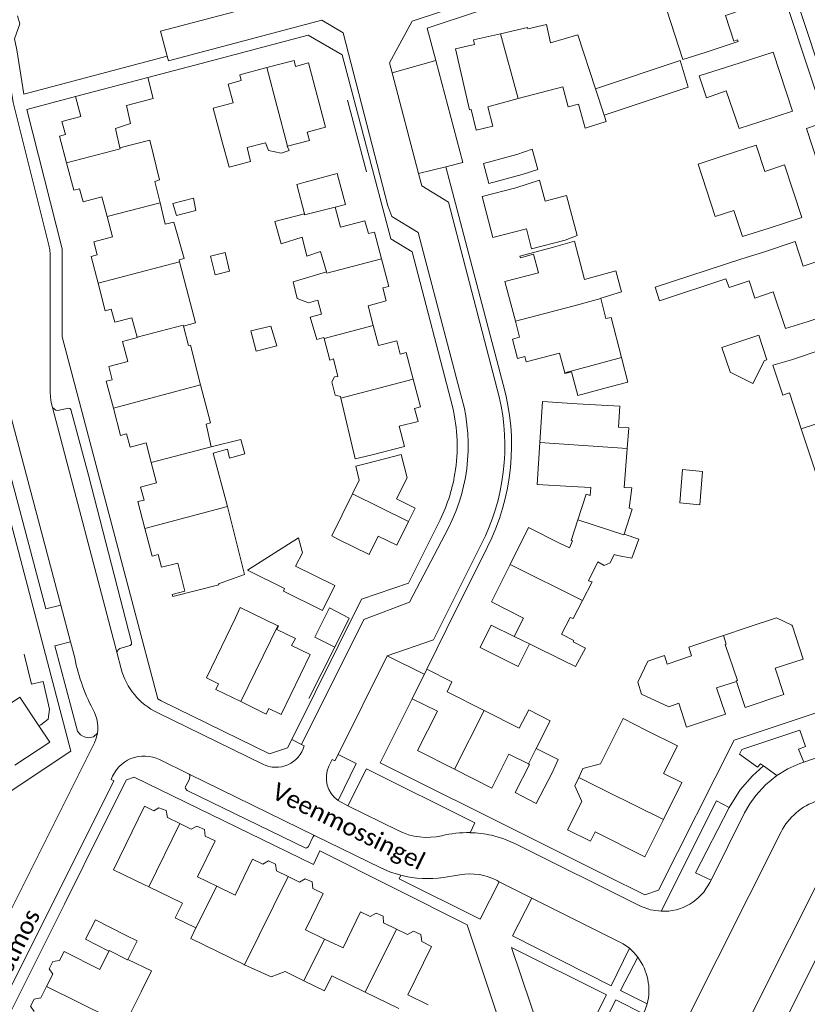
# Model space of a CAD drawing. Extents: x 177628 to 188968, y 384226 to 390673.
# Tile 211 of 256: x 184323 to 184437, y 385885 to 386027. Entities that reach past the tile are written whole.
import ezdxf

# ---------------------------------------------------------------- set-up
doc = ezdxf.new("R2010")
doc.units = 0
for name, color, linetype, lineweight in [('B01_D', 14, 'Continuous', 9), ('B01_F', 14, 'Continuous', 9), ('B01_T', 14, 'Continuous', 9), ('B02_D', 14, 'Continuous', 9), ('B02_F', 14, 'Continuous', 9), ('B02_T', 14, 'Continuous', 9), ('B07_D', 14, 'Continuous', 9), ('B11_S', 14, 'Continuous', 9), ('B14_F', 14, 'Continuous', 9), ('T01_F', 253, 'Continuous', 9), ('T01_T', 253, 'Continuous', 9), ('T03_T', 253, 'Continuous', 9), ('T04_T', 253, 'HAAG', 9), ('T05_F', 253, 'Continuous', 9), ('T05_T', 253, 'Continuous', 9), ('V00_F', 8, 'Continuous', 9), ('V00_T', 8, 'Continuous', 9), ('Z06', 7, 'Continuous', 9)]:
    doc.layers.add(name, color=color, linetype=linetype, lineweight=lineweight)
doc.styles.add('Legend', font='calibri.ttf')
doc.linetypes.add('HAAG', pattern='A,4,-1,[5,TOPOCAD.SHX,S=0.35,R=0,X=-0.35,Y=-0.35],-1', length=6)

msp = doc.modelspace()

# ---------------------------------------------------------------- linework, layer by layer
at = {"layer": 'B01_D', "linetype": 'Continuous'}
for points in [[(184402.014, 385995.027), (184397.176, 385993.765), (184396.416, 385996.68), (184391.576, 385995.418), (184390.032, 386001.339), (184394.87, 386002.6)], [(184434.707, 385977.734), (184439.451, 385979.312), (184440.793, 385975.279), (184444.55, 385976.53), (184446.423, 385970.899), (184442.674, 385969.652)], [(184434.844, 385939.226), (184436.392, 385934.471), (184432.359, 385933.159), (184433.638, 385929.331), (184428.028, 385927.467), (184426.752, 385931.227)], [(184379.901, 385928.744), (184382.013, 385932.985)], [(184382.013, 385932.985), (184385.653, 385931.171)], [(184426.752, 385931.227), (184423.91, 385930.308), (184425.181, 385926.496), (184419.563, 385924.642), (184418.422, 385928.097)], [(184386.034, 385918.53), (184380.684, 385921.235), (184383.565, 385926.931), (184379.901, 385928.744)], [(184396.717, 385919.304), (184393.888, 385920.734), (184391.402, 385915.817), (184386.034, 385918.53)], [(184342.591, 385912.521), (184341.24, 385913.183)], [(184344.544, 385911.564), (184346.324, 385910.691)], [(184346.324, 385910.691), (184347.984, 385909.878)], [(184350.014, 385908.884), (184351.464, 385908.173), (184348.891, 385902.969), (184351.669, 385901.633)], [(184351.669, 385901.633), (184354.322, 385900.358), (184356.851, 385905.54), (184358.324, 385904.822)], [(184360.333, 385903.844), (184362.013, 385903.026)], [(184362.013, 385903.026), (184363.634, 385902.236)], [(184365.583, 385901.286), (184367.074, 385900.56), (184364.516, 385895.31), (184367.264, 385893.996)], [(184367.264, 385893.996), (184369.951, 385892.71), (184372.459, 385897.949), (184373.852, 385897.267)], [(184375.79, 385896.319), (184377.636, 385895.415)], [(184377.636, 385895.415), (184379.24, 385894.63)], [(184381.308, 385893.618), (184382.719, 385892.927), (184379.305, 385885.929), (184382.232, 385884.505)], [(184336.098, 385892.268), (184334.803, 385889.615), (184329.613, 385892.214), (184328.96, 385890.902)], [(184327.985, 385888.942), (184327.09, 385887.144)], [(184327.09, 385887.144), (184326.262, 385885.481)]]:
    msp.add_lwpolyline(points, dxfattribs=at)
at = {"layer": 'B01_F', "linetype": 'Continuous'}
for points in [[(184415.033, 385988.222), (184427.541, 385992.328)], [(184373.961, 385963.939), (184371.696, 385963.418)], [(184405.722, 385959.249), (184405.638, 385958.113)], [(184403.061, 385951.577), (184402.639, 385950.534)], [(184351.941, 385945.364), (184355.696, 385946.695)], [(184354.37, 385940.41), (184355.087, 385941.902), (184360.529, 385939.287)], [(184360.529, 385939.287), (184360.601, 385939.253), (184360.347, 385938.765), (184363.047, 385937.463), (184362.494, 385936.425)], [(184418.422, 385928.097), (184417.003, 385927.55), (184413.063, 385929.41), (184412.508, 385931.143), (184413.983, 385934.162), (184416.363, 385934.972), (184416.762, 385933.749)], [(184403.979, 385917.366), (184404.576, 385918.629), (184407.135, 385919.333)], [(184404.43, 385913.896), (184403.409, 385916.159), (184403.979, 385917.366)], [(184342.591, 385912.521), (184343.332, 385912.979), (184344.393, 385912.573), (184344.544, 385911.564)], [(184347.984, 385909.878), (184348.827, 385910.335), (184349.925, 385909.853), (184350.014, 385908.884)], [(184358.324, 385904.822), (184359.134, 385905.29), (184360.175, 385904.827), (184360.333, 385903.844)], [(184363.634, 385902.236), (184364.454, 385902.72), (184365.457, 385902.276), (184365.583, 385901.286)], [(184373.852, 385897.267), (184374.707, 385897.737), (184375.703, 385897.283), (184375.79, 385896.319)], [(184379.24, 385894.63), (184380.125, 385895.117), (184381.156, 385894.631), (184381.308, 385893.618)]]:
    msp.add_lwpolyline(points, dxfattribs=at)
at = {"layer": 'B01_T', "linetype": 'Continuous'}
for points in [[(184418.398, 386028.821), (184417.011, 386033.016), (184426.414, 386036.146), (184427.738, 386032.168), (184426.875, 386031.881), (184428.013, 386028.464), (184425.167, 386027.517), (184426.4, 386023.812), (184426.913, 386023.983), (184426.998, 386023.726), (184422.254, 386022.148)], [(184422.254, 386022.148), (184419.031, 386021.142), (184416.69, 386028.259), (184418.398, 386028.821)], [(184399.922, 386023.568), (184399.314, 386026.181), (184396.637, 386025.557), (184396.586, 386025.776), (184392.672, 386024.864)], [(184392.672, 386024.864), (184388.784, 386023.959), (184388.934, 386023.314), (184386.165, 386022.669), (184388.219, 386013.848), (184388.453, 386013.903), (184389.147, 386010.922), (184391.586, 386011.49)], [(184399.922, 386023.568), (184403.85, 386024.69), (184406.388, 386016.921)], [(184427.306, 386020.64), (184432.05, 386022.22), (184434.89, 386013.69), (184430.146, 386012.111)], [(184358.913, 386019.974), (184362.845, 386021.014), (184363.076, 386020.141), (184364.957, 386020.638), (184367.411, 386011.361), (184364.732, 386010.652), (184365.059, 386009.415), (184361.927, 386008.625)], [(184430.146, 386012.111), (184427.153, 386011.16), (184425.291, 386016.591), (184422.462, 386015.621), (184421.393, 386018.756), (184427.306, 386020.64)], [(184352.44, 386009.261), (184351.161, 386014.095), (184354.031, 386014.854), (184353.307, 386017.592), (184355.226, 386018.1), (184355.004, 386018.94), (184358.913, 386019.974)], [(184341.714, 386018.533), (184331.29, 386015.786)], [(184342.511, 386015.508), (184341.714, 386018.533)], [(184407.642, 386013.102), (184407.938, 386012.199), (184404.898, 386011.201), (184403.963, 386014.699), (184402.474, 386014.302), (184401.699, 386017.201), (184395.253, 386015.478)], [(184331.29, 386015.786), (184332.049, 386012.906), (184329.313, 386012.185), (184329.814, 386010.286), (184328.949, 386010.058), (184329.963, 386006.209)], [(184395.253, 386015.478), (184390.837, 386014.297), (184391.586, 386011.49)], [(184352.44, 386009.261), (184353.452, 386005.578), (184356.577, 386006.39), (184356.056, 386008.397), (184358.718, 386009.088)], [(184361.927, 386008.625), (184361.879, 386008.613)], [(184424.857, 386007.197), (184429.61, 386008.76), (184430.86, 386004.94), (184433.73, 386005.9), (184436.22, 385998.3), (184431.474, 385996.739)], [(184335.846, 385998.456), (184335.098, 386001.301), (184332.367, 386000.581), (184331.873, 386002.457), (184331.012, 386002.23), (184329.963, 386006.209)], [(184424.857, 386007.197), (184421.219, 386006.004), (184423.717, 385998.432), (184426.371, 385999.321), (184427.639, 385995.534), (184431.474, 385996.739)], [(184398.328, 386003.688), (184394.87, 386002.6)], [(184398.328, 386003.688), (184399.117, 386000.668), (184402.205, 386001.475), (184403.739, 385995.694), (184402.014, 385995.027)], [(184375.498, 385992.333), (184374.47, 385996.2), (184373.6, 385995.98), (184373.08, 385997.84), (184369.562, 385996.905), (184368.792, 385999.805)], [(184334.533, 385988.804), (184333.519, 385992.654), (184334.4, 385992.886), (184333.9, 385994.782), (184336.623, 385995.499), (184335.846, 385998.456)], [(184400.319, 385993.989), (184403.361, 385994.869), (184404.836, 385989.316)], [(184430.512, 385993.249), (184435.27, 385994.81), (184436.42, 385991.26), (184439.3, 385992.21), (184441.74, 385984.8), (184436.985, 385983.24)], [(184394.825, 385983.31), (184393.309, 385989.032), (184398.176, 385990.321), (184397.469, 385992.992), (184395.546, 385992.482), (184395.486, 385992.709), (184400.319, 385993.989)], [(184374.293, 385982.702), (184373.548, 385985.552), (184376.18, 385986.24), (184375.68, 385988.12), (184376.56, 385988.34), (184375.498, 385992.333)], [(184430.512, 385993.249), (184427.541, 385992.328)], [(184428.598, 385989.151), (184429.43, 385986.65), (184432.087, 385987.536), (184433.85, 385982.25), (184436.985, 385983.24)], [(184340.193, 385980.993), (184339.434, 385983.814), (184336.949, 385983.16), (184336.45, 385985.054), (184335.581, 385984.826), (184334.533, 385988.804)], [(184380.079, 385974.934), (184379.06, 385978.8), (184378.2, 385978.56), (184377.69, 385980.46), (184375.057, 385979.776), (184374.293, 385982.702)], [(184401.96, 385975.858), (184401.207, 385978.702), (184396.384, 385977.424), (184396.179, 385978.197), (184395.145, 385977.923), (184394.407, 385980.707), (184395.442, 385980.981), (184394.825, 385983.31)], [(184336.745, 385970.749), (184335.72, 385974.63), (184336.58, 385974.84), (184336.1, 385976.75), (184338.83, 385977.47), (184338.07, 385980.38), (184340.208, 385980.938), (184340.193, 385980.993)], [(184436.133, 385967.743), (184434.415, 385972.938), (184433.457, 385972.621), (184432.029, 385976.939), (184434.707, 385977.734)], [(184373.961, 385963.939), (184378.795, 385965.213), (184378.031, 385968.114), (184380.76, 385968.83), (184380.27, 385970.71), (184381.13, 385970.95), (184380.079, 385974.934)], [(184342.215, 385962.893), (184341.47, 385965.72), (184339.15, 385965.12), (184338.65, 385967.01), (184337.79, 385966.79), (184336.745, 385970.749)], [(184398.364, 385965.765), (184398.75, 385971.69), (184403.739, 385971.365)], [(184409.71, 385967.99), (184409.9, 385971.03), (184403.739, 385971.365)], [(184439.28, 385958.23), (184436.133, 385967.743)], [(184402.959, 385959.395), (184397.97, 385959.72), (184398.364, 385965.765)], [(184379.382, 385954.347), (184380.34, 385956.28), (184377.67, 385957.63), (184379.2, 385960.68), (184378.33, 385964.03), (184373.49, 385962.773)], [(184341.304, 385953.355), (184340.29, 385957.23), (184341.17, 385957.45), (184340.67, 385959.34), (184342.99, 385959.95), (184342.215, 385962.893)], [(184371.294, 385958.353), (184372.28, 385960.34), (184371.754, 385962.371), (184373.49, 385962.773)], [(184405.722, 385959.249), (184402.959, 385959.395)], [(184369.198, 385951.786), (184368.287, 385952.295), (184371.294, 385958.353)], [(184405.638, 385958.113), (184405.06, 385958.3), (184403.859, 385954.591)], [(184410.549, 385952.521), (184411.72, 385956.149), (184411.261, 385956.297)], [(184369.198, 385951.786), (184373.68, 385949.57), (184375, 385952.24), (184377.68, 385950.91), (184379.382, 385954.347)], [(184403.859, 385954.591), (184402.9, 385951.63), (184403.061, 385951.577)], [(184351.941, 385945.364), (184351.999, 385945.199), (184345.33, 385943.49), (184345.26, 385943.78), (184347.09, 385944.28), (184346.05, 385948.34), (184343.72, 385947.73), (184343.21, 385949.6), (184342.35, 385949.36), (184341.304, 385953.355)], [(184394.063, 385948.152), (184396.71, 385953.48), (184401.195, 385951.24)], [(184402.639, 385950.534), (184401.195, 385951.24)], [(184409.56, 385949.46), (184409.122, 385949.603)], [(184394.66, 385937.73), (184396.01, 385940.4), (184391.37, 385942.73), (184394.063, 385948.152)], [(184405.39, 385945.8), (184406.76, 385948.52)], [(184354.37, 385940.41), (184352.383, 385936.235)], [(184403.19, 385936.959), (184403.28, 385937.14), (184401.502, 385938.055), (184402.76, 385940.5)], [(184432.56, 385940.43), (184428.302, 385939.009)], [(184434.844, 385939.226), (184434.77, 385939.35), (184432.56, 385940.43)], [(184396.844, 385936.678), (184401.81, 385934.2)], [(184424.886, 385937.869), (184419.87, 385936.196), (184420.293, 385934.928), (184416.762, 385933.749)], [(184355.163, 385928.311), (184351.545, 385930.076), (184351.941, 385930.887), (184350.191, 385931.742), (184352.383, 385936.235)], [(184362.494, 385936.425), (184365.19, 385935.11), (184360.978, 385926.476), (184359.22, 385927.334), (184358.824, 385926.524), (184355.163, 385928.311)], [(184385.653, 385931.171), (184384.949, 385929.742)], [(184384.949, 385929.742), (184390.302, 385927.035)], [(184325.979, 385924.83), (184323.24, 385928.96), (184319.073, 385926.202)], [(184390.302, 385927.035), (184395.394, 385924.459), (184396.749, 385927.137), (184399.872, 385925.556), (184397.84, 385921.54)], [(184413.761, 385924.161), (184410.41, 385925.87), (184407.135, 385919.333)], [(184322.524, 385919.139), (184327.55, 385922.46), (184325.979, 385924.83)], [(184416.218, 385911.3), (184418.879, 385916.617), (184416.238, 385917.939), (184418.233, 385921.923), (184413.761, 385924.161)], [(184404.43, 385913.896), (184402.37, 385909.781), (184405.669, 385908.129), (184406.342, 385909.473), (184413.508, 385905.887), (184416.218, 385911.3)], [(184341.24, 385913.183), (184336.753, 385904.015), (184341.244, 385901.816)], [(184341.851, 385901.525), (184341.244, 385901.816)], [(184346.72, 385899.19), (184341.851, 385901.525)], [(184345.69, 385897.06), (184346.72, 385899.19)], [(184348.668, 385895.596), (184345.69, 385897.06)], [(184342.25, 385889.39), (184338.811, 385891.031)], [(184327.985, 385888.942), (184327.479, 385889.705), (184327.986, 385890.737), (184328.96, 385890.902)], [(184340.78, 385886.38), (184342.25, 385889.39)], [(184364.285, 385887.978), (184361.558, 385889.309)], [(184373.143, 385886.301), (184368.29, 385888.66), (184367.25, 385886.53), (184364.285, 385887.978)], [(184325.285, 385883.517), (184324.777, 385884.283), (184325.284, 385885.315), (184326.262, 385885.481)], [(184378, 385883.94), (184373.143, 385886.301)]]:
    msp.add_lwpolyline(points, dxfattribs=at)
at = {"layer": 'B02_D', "linetype": 'Continuous'}
for points in [[(184395.819, 386004.517), (184390.99, 386003.223), (184390.214, 386006.121), (184395.044, 386007.415)], [(184400.158, 385918.045), (184397.85, 385913.61), (184394.807, 385915.193), (184396.851, 385919.236), (184396.717, 385919.304)], [(184338.606, 385894.525), (184334.144, 385896.781), (184332.733, 385893.988), (184336.098, 385892.268)]]:
    msp.add_lwpolyline(points, dxfattribs=at)
at = {"layer": 'B02_F', "linetype": 'Continuous'}
for points in [[(184424.673, 385979.507), (184429.996, 385981.294)], [(184430.798, 385977.616), (184431.177, 385977.745)], [(184429.134, 385974.287), (184430.798, 385977.616)]]:
    msp.add_lwpolyline(points, dxfattribs=at)
at = {"layer": 'B02_T', "linetype": 'Continuous'}
for points in [[(184406.388, 386016.921), (184418.624, 386021.006), (184419.815, 386017.16), (184407.642, 386013.102)], [(184395.044, 386007.415), (184397.261, 386008.164), (184398.064, 386005.242), (184395.819, 386004.517)], [(184368.792, 385999.805), (184370.271, 386000.198), (184369.099, 386004.646), (184364.264, 386003.373)], [(184431.177, 385977.745), (184429.996, 385981.294)], [(184408.674, 385973.858), (184403.842, 385972.578), (184402.937, 385975.994), (184401.991, 385975.743), (184401.96, 385975.858)], [(184361.31, 385944.302), (184361.487, 385944.661), (184356.146, 385947.31), (184363.51, 385952.01), (184364.06, 385949.83), (184363.08, 385947.89)], [(184363.08, 385947.89), (184368.75, 385945.09)], [(184368.75, 385945.09), (184366.97, 385941.51), (184361.31, 385944.302)], [(184395.216, 385933.417), (184389.737, 385936.154), (184391.35, 385939.383), (184394.66, 385937.73)], [(184396.844, 385936.678), (184395.216, 385933.417)], [(184400.158, 385918.045), (184401.005, 385919.935), (184397.84, 385921.54)], [(184338.811, 385891.031), (184340.195, 385893.756), (184338.606, 385894.525)]]:
    msp.add_lwpolyline(points, dxfattribs=at)
at = {"layer": 'B07_D', "linetype": 'Continuous'}
for points in [[(184392.672, 386024.864), (184395.253, 386015.478)], [(184358.913, 386019.974), (184361.927, 386008.625)], [(184406.388, 386016.921), (184407.642, 386013.102)], [(184329.963, 386006.209), (184337.734, 386008.243), (184337.702, 386008.382)], [(184335.846, 385998.456), (184343.5, 386000.42)], [(184364.348, 385998.827), (184364.378, 385998.709), (184368.792, 385999.805)], [(184367.516, 385990.424), (184367.566, 385990.245), (184375.498, 385992.333)], [(184334.533, 385988.804), (184346.323, 385991.906)], [(184394.825, 385983.31), (184403.151, 385985.488), (184407.171, 385986.576)], [(184340.193, 385980.993), (184346.834, 385982.724), (184346.875, 385982.568)], [(184367.18, 385980.811), (184374.293, 385982.702)], [(184401.96, 385975.858), (184410.169, 385978.049)], [(184369.63, 385972.19), (184380.079, 385974.934)], [(184336.745, 385970.749), (184349.356, 385974.089)], [(184436.133, 385967.743), (184442.602, 385969.868), (184442.674, 385969.652)], [(184342.215, 385962.893), (184350.879, 385965.14)], [(184398.364, 385965.765), (184410.992, 385964.915)], [(184379.382, 385954.347), (184371.294, 385958.353)], [(184341.304, 385953.355), (184353.239, 385956.53)], [(184403.859, 385954.591), (184410.514, 385952.414), (184410.549, 385952.521)], [(184394.063, 385948.152), (184404.522, 385942.919)], [(184355.163, 385928.311), (184360.529, 385939.287)], [(184394.66, 385937.73), (184396.844, 385936.678)], [(184424.886, 385937.869), (184425.302, 385936.62), (184425.16, 385936.573), (184426.902, 385931.357), (184426.727, 385931.299), (184426.752, 385931.227)], [(184386.034, 385918.53), (184390.302, 385927.035)], [(184396.717, 385919.304), (184397.84, 385921.54)], [(184403.979, 385917.366), (184408.114, 385915.282), (184416.218, 385911.3)], [(184346.324, 385910.691), (184341.851, 385901.525)], [(184355.68, 385890.279), (184362.013, 385903.026)], [(184348.668, 385895.596), (184351.669, 385901.633)], [(184373.143, 385886.301), (184377.636, 385895.415)], [(184364.285, 385887.978), (184367.264, 385893.996)], [(184336.098, 385892.268), (184336.128, 385892.33), (184338.788, 385890.986), (184338.811, 385891.031)], [(184327.09, 385887.144), (184336.21, 385882.628)]]:
    msp.add_lwpolyline(points, dxfattribs=at)
at = {"layer": 'B11_S', "linetype": 'Continuous'}
for points in [[(184337.702, 386008.382), (184337.072, 386011.165), (184339.237, 386011.897), (184338.619, 386014.482), (184342.511, 386015.508)], [(184343.5, 386000.42), (184342.756, 386003.52), (184343.415, 386003.744), (184342.007, 386009.477), (184337.702, 386008.382)], [(184361.879, 386008.613), (184362.134, 386007.963), (184361.004, 386007.61), (184359.137, 386008.005), (184358.718, 386009.088)], [(184346.323, 385991.906), (184346.256, 385992.167), (184346.979, 385992.355), (184345.488, 385997.615), (184344.243, 385997.323), (184343.5, 386000.42)], [(184367.516, 385990.424), (184366.685, 385993.375), (184364.681, 385992.688), (184364.021, 385995.477), (184360.991, 385994.482), (184360.088, 385997.74), (184364.348, 385998.827)], [(184346.875, 385982.568), (184348.599, 385983.055), (184346.323, 385991.906)], [(184407.171, 385986.576), (184407.155, 385986.638), (184410.163, 385987.536), (184409.343, 385990.596), (184404.836, 385989.316)], [(184367.18, 385980.811), (184367.143, 385980.945), (184366.154, 385980.667), (184365.183, 385983.901), (184366.834, 385984.303), (184366.273, 385986.328), (184364.931, 385985.964), (184363.297, 385986.613), (184362.719, 385989.007), (184367.516, 385990.424)], [(184428.598, 385989.151), (184425.709, 385988.168), (184425.253, 385989.419), (184415.648, 385986.25), (184415.033, 385988.222)], [(184407.919, 385983.68), (184407.171, 385986.576)], [(184407.919, 385983.68), (184408.689, 385983.861), (184410.169, 385978.049)], [(184349.356, 385974.089), (184347.9, 385979.862), (184347.609, 385979.808), (184346.875, 385982.568)], [(184369.63, 385972.19), (184369.577, 385972.415), (184368.781, 385972.63), (184368.297, 385974.542), (184368.698, 385975.246), (184369.156, 385975.309), (184368.533, 385977.877), (184368.038, 385977.695), (184367.18, 385980.811)], [(184350.879, 385965.14), (184350.169, 385968.449), (184350.784, 385968.639), (184349.356, 385974.089)], [(184371.696, 385963.418), (184369.63, 385972.19)], [(184410.992, 385964.915), (184411.235, 385967.917), (184409.71, 385967.99)], [(184353.239, 385956.53), (184351.169, 385964.233), (184353.23, 385964.818), (184353.528, 385963.497), (184355.756, 385964.149), (184355.178, 385966.213), (184350.879, 385965.14)], [(184411.261, 385956.297), (184411.669, 385959.23), (184410.535, 385959.267), (184410.992, 385964.915)], [(184355.696, 385946.695), (184353.239, 385956.53)], [(184409.56, 385949.46), (184411.671, 385949.041), (184412.686, 385951.795), (184410.549, 385952.521)], [(184406.76, 385948.52), (184407.647, 385947.998), (184408.533, 385948.357), (184409.122, 385949.603)], [(184405.39, 385945.8), (184405.9, 385945.611), (184404.522, 385942.919)], [(184404.522, 385942.919), (184403.186, 385940.31), (184402.76, 385940.5)], [(184424.886, 385937.869), (184428.302, 385939.009)], [(184401.81, 385934.2), (184403.531, 385933.394), (184404.965, 385936.034), (184403.19, 385936.959)], [(184348.668, 385895.596), (184347.927, 385894.088), (184355.632, 385890.301)], [(184355.632, 385890.301), (184355.68, 385890.279)], [(184355.68, 385890.279), (184359.565, 385888.539), (184361.558, 385889.309)], [(184336.21, 385882.628), (184338.365, 385881.55), (184340.78, 385886.38)]]:
    msp.add_lwpolyline(points, dxfattribs=at)
at = {"layer": 'B14_F', "linetype": 'Continuous'}
for points in [[(184364.348, 385998.827), (184363.273, 386003.072), (184364.264, 386003.373)], [(184348.668, 385999.298), (184348.319, 386001.08), (184345.315, 386000.318), (184345.857, 385998.607), (184348.668, 385999.298)], [(184351.451, 385990.035), (184353.546, 385990.524), (184352.879, 385993.238), (184350.765, 385992.725), (184351.451, 385990.035)], [(184357.378, 385978.994), (184356.614, 385981.938), (184359.513, 385982.607), (184360.341, 385979.765), (184357.378, 385978.994)], [(184424.673, 385979.507), (184425.85, 385975.994)], [(184410.169, 385978.049), (184411.07, 385974.514), (184408.674, 385973.858)], [(184425.85, 385975.994), (184425.86, 385975.965), (184429.134, 385974.287)], [(184418.573, 385957.033), (184421.493, 385956.752), (184421.884, 385961.58), (184418.981, 385961.871), (184418.573, 385957.033)], [(184368.733, 385936.208), (184370.835, 385940.401), (184367.96, 385941.892), (184365.849, 385937.64), (184368.733, 385936.208)]]:
    msp.add_lwpolyline(points, dxfattribs=at)
at = {"layer": 'T01_F', "linetype": 'Continuous'}
for points in [[(184370.596, 386015.25), (184373.302, 386004.925)], [(184324.916, 385930.852), (184323.836, 385935.188)], [(184364.994, 385928.75), (184368.733, 385936.208)]]:
    msp.add_lwpolyline(points, dxfattribs=at)
at = {"layer": 'T01_T', "linetype": 'Continuous'}
for points in [[(184341.714, 386018.533), (184349.443, 386020.575)], [(184382.013, 385932.985), (184384.946, 385938.901)], [(184407.888, 385903.194), (184396.626, 385908.81)]]:
    msp.add_lwpolyline(points, dxfattribs=at)
at = {"layer": 'T03_T', "linetype": 'Continuous'}
msp.add_lwpolyline([(184343.669, 385928.445), (184343.15, 385928.7), (184339.636, 385942.029)], dxfattribs=at)
at = {"layer": 'T04_T', "linetype": 'HAAG'}
msp.add_lwpolyline([(184383.761, 385954.193), (184379.38, 385945.45), (184372.598, 385943.136)], dxfattribs=at)
msp.add_arc((184361.951, 385965.275), 24.464, 333.06488, 350.58083, dxfattribs=at)
at = {"layer": 'T05_F', "linetype": 'Continuous'}
msp.add_lwpolyline([(184324.916, 385930.852), (184326.624, 385931.203), (184327.495, 385927.229), (184327.309, 385925.786), (184326.283, 385924.953), (184325.979, 385924.83)], dxfattribs=at)
at = {"layer": 'T05_T', "linetype": 'Continuous'}
msp.add_lwpolyline([(184329.66, 385899.046), (184335.331, 385910.395)], dxfattribs=at)
at = {"layer": 'V00_F', "linetype": 'Continuous'}
for points in [[(184337.258, 385935.45), (184337.422, 385935.818), (184337.668, 385935.985), (184339.176, 385936.424), (184339.385, 385936.602), (184339.372, 385936.902), (184333.152, 385961.029), (184330.593, 385970.553), (184330.478, 385970.705), (184330.308, 385970.733), (184328.651, 385970.396), (184328.408, 385970.445), (184327.972, 385970.82)], [(184319.84, 385968.52), (184326.982, 385941.739), (184329.145, 385942.266)], [(184331.54, 385924.06), (184332.009, 385923.521), (184332.514, 385923.249), (184333.129, 385923.083), (184333.886, 385923.243), (184334.456, 385923.752)], [(184435.914, 385924.188), (184436.769, 385921.823), (184435.728, 385921.423), (184436.501, 385919.583)], [(184427.212, 385920.708), (184429.808, 385918.858), (184430.255, 385919.302), (184430.655, 385919.016)], [(184425.72, 385912.995), (184427.304, 385915.567), (184429.081, 385917.57), (184430.655, 385919.016)], [(184430.655, 385919.016), (184432.596, 385917.628)], [(184347.69, 385917.852), (184347.795, 385917.664), (184347.803, 385917.484), (184347.704, 385916.998), (184347.136, 385915.975), (184347.146, 385915.735), (184347.386, 385915.469), (184364.559, 385907.15), (184364.713, 385907.205), (184364.922, 385907.383), (184365.561, 385908.722), (184365.696, 385908.921), (184365.911, 385908.924)], [(184423.873, 385913.98), (184425.72, 385912.995)], [(184425.72, 385912.995), (184420.854, 385903.56), (184423.095, 385902.531)], [(184388.29, 385909.374), (184388.96, 385910.791)]]:
    msp.add_lwpolyline(points, dxfattribs=at)
at = {"layer": 'V00_T', "linetype": 'Continuous'}
for points in [[(184463.22, 385952.74), (184459.9, 385956.03), (184455.62, 385968.84), (184454, 385969.69), (184442.31, 386005.28), (184443.07, 386006.85), (184432.27, 386039.52), (184426.88, 386042.21), (184379.92, 386026.69), (184376.63, 386020.67), (184377.015, 386019.204)], [(184421.397, 386038.729), (184425.32, 386040.03), (184431.45, 386036.94), (184439.68, 386012.11), (184436.87, 386011.16), (184452.088, 385964.642), (184455.036, 385965.607), (184458.504, 385955.186), (184460.89, 385952.793), (184449.768, 385930.508), (184426.441, 385922.722), (184415.53, 385901.04), (184413.53, 385900.38), (184407.888, 385903.194)], [(184383.329, 386020.999), (184382.08, 386025.69), (184403.89, 386032.923)], [(184365.736, 386031.092), (184343.57, 386025.23), (184344.536, 386021.644)], [(184322.91, 386027.47), (184323.23, 386026.29), (184322.45, 386024.11), (184322.81, 386022.54), (184323.8, 386016.15), (184344.536, 386021.644)], [(184344.536, 386021.644), (184344.72, 386020.96), (184366.86, 386026.83), (184369.97, 386024.99), (184376.412, 386000), (184376.96, 385998.46), (184380.78, 385996.11), (184386.743, 385973.379)], [(184320.231, 386025.746), (184321.07, 386022.4), (184322.25, 386014.91), (184327.42, 385994.29), (184327.541, 385993.628), (184327.62, 385992.96), (184327.63, 385973.12), (184327.659, 385972.331), (184327.78, 385971.551), (184327.972, 385970.82)], [(184349.443, 386020.575), (184364.9, 386024.66), (184369.82, 386021.81), (184376.84, 385995.24), (184379.91, 385993.36), (184385.74, 385970.96)], [(184383.329, 386020.999), (184377.015, 386019.204)], [(184384.78, 386005.63), (184387.25, 386006.27), (184383.329, 386020.999)], [(184380.839, 386004.645), (184377.015, 386019.204)], [(184339.636, 385942.029), (184329.35, 385981.04), (184329.35, 385993.76), (184324.22, 386013.93), (184331.29, 386015.786)], [(184384.78, 386005.63), (184380.839, 386004.645)], [(184393.07, 385974.15), (184384.78, 386005.63)], [(184392.502, 385972.367), (184385.15, 386000.5), (184381.3, 386002.89), (184380.839, 386004.645)], [(184315.807, 385979.949), (184315.74, 385977.75), (184330.59, 385921.16), (184305.023, 385904.165), (184278.17, 385897.1), (184273.13, 385916.47)], [(184337.258, 385935.45), (184327.972, 385970.82)], [(184329.145, 385942.266), (184322.05, 385969.217)], [(184385.16, 385953.44), (184379.55, 385942.7), (184372.95, 385940.21), (184363.919, 385922.131)], [(184376.29, 385934.96), (184383.01, 385937.24), (184389.9, 385951.05)], [(184384.946, 385938.901), (184390.743, 385950.596)], [(184330.54, 385936.967), (184329.145, 385942.266)], [(184372.598, 385943.136), (184362.508, 385922.832)], [(184330.54, 385936.967), (184328.3, 385936.38), (184331.54, 385924.06)], [(184330.54, 385936.967), (184331.155, 385934.625)], [(184337.886, 385933.058), (184337.258, 385935.45)], [(184369.212, 385920.654), (184376.29, 385934.96)], [(184381.669, 385932.294), (184376.29, 385934.96)], [(184362.508, 385922.832), (184361.92, 385921.65), (184359.29, 385920.76), (184343.669, 385928.445)], [(184396.626, 385908.81), (184375.29, 385919.45), (184379.901, 385928.744)], [(184334.023, 385926.752), (184334.37, 385925.815), (184334.521, 385924.828)], [(184358.347, 385919.254), (184343.071, 385926.727)], [(184334.005, 385922.361), (184334.281, 385923.04), (184334.456, 385923.752)], [(184334.456, 385923.752), (184334.517, 385924.288), (184334.521, 385924.828)], [(184427.212, 385920.708), (184427.562, 385921.414), (184435.914, 385924.188)], [(184436.501, 385919.583), (184450.967, 385924.569)], [(184322.023, 385898.383), (184334.005, 385922.361)], [(184362.508, 385922.832), (184363.919, 385922.131)], [(184363.919, 385922.131), (184364.304, 385921.927)], [(184347.69, 385917.852), (184343.433, 385919.938)], [(184369.212, 385920.654), (184368.76, 385919.74), (184368.36, 385919.94), (184367.89, 385918.969)], [(184369.211, 385914.038), (184371.81, 385919.35), (184369.212, 385920.654)], [(184435.903, 385919.362), (184436.501, 385919.583)], [(184388.96, 385910.791), (184373.296, 385918.618), (184370.604, 385913.261)], [(184432.596, 385917.628), (184434.193, 385918.602), (184435.903, 385919.362)], [(184336.438, 385917.053), (184336.801, 385916.885), (184310.57, 385864.39)], [(184345.788, 385760.382), (184358.063, 385774.086), (184357.793, 385778.057), (184387.069, 385810.746), (184404.662, 385846.101), (184398.043, 385865.618), (184387.863, 385896.032), (184366.596, 385906.726), (184365.65, 385904.756), (184339.734, 385917.374), (184338.628, 385916.995), (184335.331, 385910.395)], [(184365.911, 385908.924), (184347.69, 385917.852)], [(184429.552, 385914.756), (184430.97, 385916.303), (184432.596, 385917.628)], [(184369.211, 385914.038), (184370.604, 385913.261)], [(184415.881, 385898.008), (184423.873, 385913.98)], [(184423.095, 385902.531), (184427.948, 385912.237), (184428.685, 385913.538), (184429.552, 385914.756)], [(184370.604, 385913.261), (184377.902, 385909.665)], [(184419.355, 385881.882), (184433.23, 385909.5)], [(184365.911, 385908.924), (184375.371, 385904.289), (184376.8, 385903.675), (184378.285, 385903.21)], [(184394.865, 385907.747), (184393.155, 385908.485), (184391.363, 385908.992)], [(184446.349, 385907.269), (184442.12, 385909.391), (184426.573, 385878.349)], [(184412.893, 385898.768), (184394.865, 385907.747)], [(184425.176, 385864.928), (184446.349, 385907.269)], [(184392.506, 385902.286), (184389.737, 385896.86), (184378.015, 385902.689), (184378.285, 385903.21)], [(184384.43, 385902.91), (184386.811, 385903.28)], [(184392.2, 385902.44), (184392.506, 385902.286)], [(184422.92, 385902.18), (184423.095, 385902.531)], [(184397.228, 385899.916), (184392.506, 385902.286)], [(184411.296, 385892.67), (184408.686, 385887.244), (184394.406, 385894.447), (184397.228, 385899.916)], [(184397.228, 385899.916), (184410.392, 385893.309), (184411.296, 385892.67)], [(184340.81, 385847.656), (184330.17, 385852.92), (184331.56, 385855.59), (184312.658, 385865.016), (184329.66, 385899.046)], [(184415.881, 385898.008), (184414.348, 385898.233), (184412.893, 385898.768)], [(184401.143, 385872.351), (184394.289, 385892.755), (184408.017, 385885.911), (184401.143, 385872.351)], [(184412.514, 385891.373), (184411.941, 385892.056), (184411.296, 385892.67)], [(184412.514, 385891.373), (184410.038, 385886.561), (184413.874, 385884.62)], [(184413.345, 385883.175), (184409.362, 385885.211), (184401.851, 385870.243)], [(184413.345, 385883.175), (184413.645, 385883.885), (184413.874, 385884.62)]]:
    msp.add_lwpolyline(points, dxfattribs=at)
for centre, radius, start, end in [((184361.727, 385965.355), 32.553, 333.04036, 15.67527), ((184361.77, 385965.329), 26.238, 333.05554, 17.86583), ((184361.878, 385965.288), 31.431, 333.06512, 13.01644), ((184361.986, 385965.264), 24.428, 350.59334, 13.48525), ((184359.642, 385940.544), 29.096, 191.73691, 208.29474), ((184347.389, 385935.552), 9.825, 194.70647, 243.92752), ((184360.207, 385923.082), 4.256, 244.08299, 344.25007), ((184341.208, 385915.411), 5.045, 63.82716, 160.99901), ((184371.409, 385917.269), 3.908, 154.21428, 235.78014), ((184441.252, 385905.408), 9.005, 107.88656, 152.97402), ((184382.059, 385918.003), 9.317, 243.49947, 283.16768), ((184382.084, 385917.935), 15.207, 255.53434, 278.87572), ((184388.269, 385894.925), 8.481, 62.38392, 99.89692), ((184416.198, 385905.498), 7.497, 267.5793, 333.73096), ((184406.146, 385886.577), 7.972, 345.79033, 36.98286)]:
    msp.add_arc(centre, radius, start, end, dxfattribs=at)
at = {"layer": 'V00_T', "linetype": 'Continuous', "extrusion": (0, 0, -1)}
for centre, radius, start, end in [((-184387.904, 385893.682), 15.697, 76.28242, 91.40779), ((-184387.898, 385893.665), 15.713, 91.43119, 102.74081)]:
    msp.add_arc(centre, radius, start, end, dxfattribs=at)

# ---------------------------------------------------------------- texts
at = {"layer": 'Z06', "linetype": 'Continuous', "style": 'Legend'}
for s, rotation, p in [('Veenmossingel', 333.84475, (184359.434, 385914.475)), ('Korstmos', 63.63994, (184319.6, 385884.118))]:
    msp.add_text(s, height=2.5, rotation=rotation, dxfattribs=at).set_placement(p)

doc.saveas('drawing.dxf')
